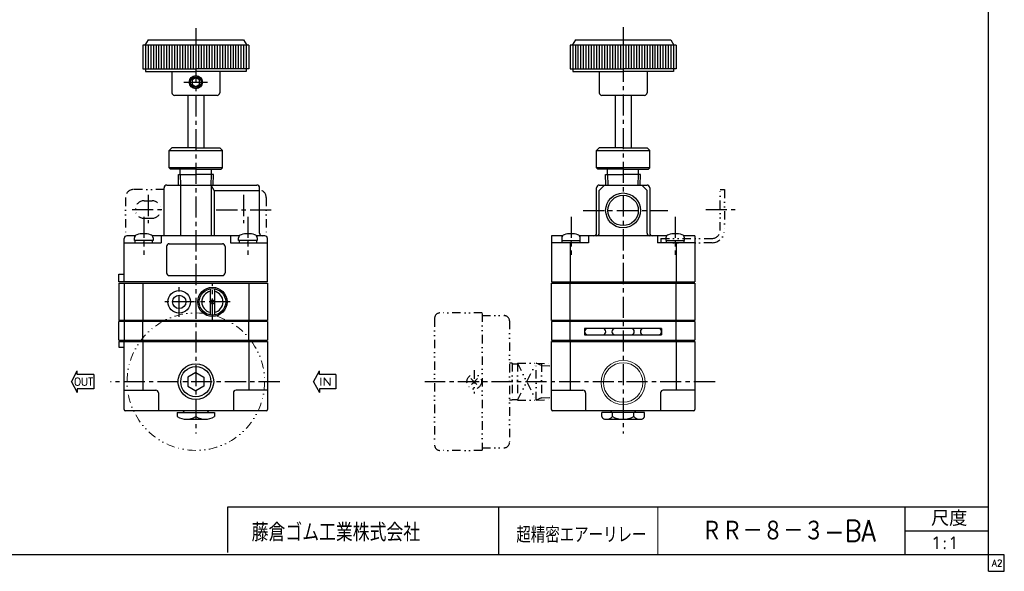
# Model space of a CAD drawing. Header units: millimetres. Extents: x -297 to 286, y -210 to 183.
# Tile 2 of 3: x -85 to 286, y -189 to 19. Entities that reach past the tile are written whole.
import ezdxf
from ezdxf.enums import TextEntityAlignment as Align

# ---------------------------------------------------------------- set-up
doc = ezdxf.new("R2010")
doc.units = ezdxf.units.MM
doc.header["$LTSCALE"] = 0.25
doc.linetypes.add('CENTER', pattern=[50.8, 31.75, -6.35, 6.35, -6.35])
doc.linetypes.add('DIVIDE', pattern=[31.75, 12.7, -6.35, 0, -6.35, 0, -6.35])
doc.layers.add('Layer0014', color=7, linetype='Continuous')
doc.layers.add('ZUWAKU', color=7, linetype='Continuous')
doc.styles.add('FdaStyle0', font='txt.shx', dxfattribs={"width": 0.8, "bigfont": 'bigfont'})

# ---------------------------------------------------------------- blocks, each defined once
blk = doc.blocks.new('DC_GROUP_RR-8-3-BA_2')
at = {"color": 4, "linetype": 'DIVIDE', "lineweight": 25}
for p, q in [((87.57, -116.06), (85.09, -118.54)), ((85.09, -116.06), (87.57, -118.54))]:
    blk.add_line(p, q, dxfattribs=at)
blk.add_circle((86.33, -117.3), 2.75, dxfattribs=at)

msp = doc.modelspace()

# ---------------------------------------------------------------- linework, layer by layer
at = {"color": 4, "linetype": 'CENTER', "lineweight": 25}
for p, q in [((-18.51, 15.94), (-18.51, -136.85)), ((142.43, 16.32), (142.43, -136.85)), ((-36.51, -46.96), (-36.51, -57.61)), ((-0.51, -46.96), (-0.51, -57.61)), ((-42.47, -52.44), (-30.2, -52.44)), ((-38.13, -55.2), (-38.13, -69.45)), ((9.84, -52.74), (-11.49, -52.74)), ((1.11, -55.2), (1.11, -69.45)), ((122.81, -55.2), (122.81, -69.45)), ((127.36, -52.79), (159.29, -52.79)), ((162.05, -55.2), (162.05, -69.45)), ((173.57, -52.44), (185.88, -52.44)), ((-12.26, -93.89), (-12.26, -80.58)), ((-24.76, -92.86), (-24.76, -81.61)), ((-19.13, -87.24), (-30.38, -87.24)), ((-5.6, -87.24), (-18.91, -87.24)), ((13.09, -117.3), (-50.65, -117.3)), ((177.05, -117.3), (67.73, -117.3))]:
    msp.add_line(p, q, dxfattribs=at)
at = {"color": 4, "linetype": 'Continuous', "lineweight": 25}
for p, q in [((-36.51, 11.55), (-37.66, 9.55)), ((-36.51, 11.55), (-0.51, 11.55)), ((-0.51, 11.55), (0.65, 9.55)), ((124.43, 11.55), (123.27, 9.55)), ((124.43, 11.55), (160.43, 11.55)), ((160.43, 11.55), (161.58, 9.55)), ((1.49, 9.55), (-38.51, 9.55)), ((-38.51, 9.55), (-38.51, 0.55)), ((-37.51, 9.55), (-37.51, 0.55)), ((-36.51, 9.55), (-36.51, 0.55)), ((-35.51, 9.55), (-35.51, 0.55)), ((-34.51, 9.55), (-34.51, 0.55)), ((-33.51, 9.55), (-33.51, 0.55)), ((-32.51, 9.55), (-32.51, 0.55)), ((-31.51, 9.55), (-31.51, 0.55)), ((-30.51, 9.55), (-30.51, 0.55)), ((-29.51, 9.55), (-29.51, 0.55)), ((-28.51, 9.55), (-28.51, 0.55)), ((-27.51, 9.55), (-27.51, 0.55)), ((-26.51, 9.55), (-26.51, 0.55)), ((-25.51, 9.55), (-25.51, 0.55)), ((-24.51, 9.55), (-24.51, 0.55)), ((-23.51, 9.55), (-23.51, 0.55)), ((-22.51, 9.55), (-22.51, 0.55)), ((-21.51, 9.55), (-21.51, 0.55)), ((-20.51, 9.55), (-20.51, 0.55)), ((-19.51, 9.55), (-19.51, 0.55)), ((-18.51, 9.55), (-18.51, 0.55)), ((-17.51, 9.55), (-17.51, 0.55)), ((-16.51, 9.55), (-16.51, 0.55)), ((-15.51, 9.55), (-15.51, 0.55)), ((-14.51, 9.55), (-14.51, 0.55)), ((-13.51, 9.55), (-13.51, 0.55)), ((-12.51, 9.55), (-12.51, 0.55)), ((-11.51, 9.55), (-11.51, 0.55)), ((-10.51, 9.55), (-10.51, 0.55)), ((-9.51, 9.55), (-9.51, 0.55)), ((-8.51, 9.55), (-8.51, 0.55)), ((-7.51, 9.55), (-7.51, 0.55)), ((-6.51, 9.55), (-6.51, 0.55)), ((-5.51, 9.55), (-5.51, 0.55)), ((-4.51, 9.55), (-4.51, 0.55)), ((-3.51, 9.55), (-3.51, 0.55)), ((-2.51, 9.55), (-2.51, 0.55)), ((-1.51, 9.55), (-1.51, 0.55)), ((-0.51, 9.55), (-0.51, 0.55)), ((0.49, 9.55), (0.49, 0.55)), ((1.49, 9.55), (1.49, 0.55)), ((162.43, 9.55), (122.43, 9.55)), ((122.43, 9.55), (122.43, 0.55)), ((123.43, 9.55), (123.43, 0.55)), ((124.43, 9.55), (124.43, 0.55)), ((125.43, 9.55), (125.43, 0.55)), ((126.43, 9.55), (126.43, 0.55)), ((127.43, 9.55), (127.43, 0.55)), ((128.43, 9.55), (128.43, 0.55)), ((129.43, 9.55), (129.43, 0.55)), ((130.43, 9.55), (130.43, 0.55)), ((131.43, 9.55), (131.43, 0.55)), ((132.43, 9.55), (132.43, 0.55)), ((133.43, 9.55), (133.43, 0.55)), ((134.43, 9.55), (134.43, 0.55)), ((135.43, 9.55), (135.43, 0.55)), ((136.43, 9.55), (136.43, 0.55)), ((137.43, 9.55), (137.43, 0.55)), ((138.43, 9.55), (138.43, 0.55)), ((139.43, 9.55), (139.43, 0.55)), ((140.43, 9.55), (140.43, 0.55)), ((141.43, 9.55), (141.43, 0.55)), ((142.43, 9.55), (142.43, 0.55)), ((143.43, 9.55), (143.43, 0.55)), ((144.43, 9.55), (144.43, 0.55)), ((145.43, 9.55), (145.43, 0.55)), ((146.43, 9.55), (146.43, 0.55)), ((147.43, 9.55), (147.43, 0.55)), ((148.43, 9.55), (148.43, 0.55)), ((149.43, 9.55), (149.43, 0.55)), ((150.43, 9.55), (150.43, 0.55)), ((151.43, 9.55), (151.43, 0.55)), ((152.43, 9.55), (152.43, 0.55)), ((153.43, 9.55), (153.43, 0.55)), ((154.43, 9.55), (154.43, 0.55)), ((155.43, 9.55), (155.43, 0.55)), ((156.43, 9.55), (156.43, 0.55)), ((157.43, 9.55), (157.43, 0.55)), ((158.43, 9.55), (158.43, 0.55)), ((159.43, 9.55), (159.43, 0.55)), ((160.43, 9.55), (160.43, 0.55)), ((161.43, 9.55), (161.43, 0.55)), ((162.43, 9.55), (162.43, 0.55)), ((-38.51, 0.55), (-18.51, 0.55)), ((-37.51, 0.55), (-37.51, -0.45)), ((1.49, 0.55), (-18.51, 0.55)), ((0.49, 0.55), (0.49, -0.45)), ((122.43, 0.55), (142.43, 0.55)), ((123.43, 0.55), (123.43, -0.45)), ((162.43, 0.55), (142.43, 0.55)), ((161.43, 0.55), (161.43, -0.45)), ((-37.51, -0.45), (-18.51, -0.45)), ((-27.51, -0.45), (-27.51, -8.45)), ((-18.51, -2.8), (-19.94, -3.62)), ((-19.94, -3.62), (-19.94, -5.27)), ((0.49, -0.45), (-18.51, -0.45)), ((-17.08, -3.62), (-18.51, -2.8)), ((-17.08, -5.27), (-17.08, -3.62)), ((-9.51, -0.45), (-9.51, -8.45)), ((123.43, -0.45), (142.43, -0.45)), ((133.43, -0.45), (133.43, -8.45)), ((161.43, -0.45), (142.43, -0.45)), ((151.43, -0.45), (151.43, -8.45)), ((-22.98, -4.45), (-14.17, -4.45)), ((-19.94, -5.27), (-18.51, -6.1)), ((-18.51, -6.1), (-17.08, -5.27)), ((-10.51, -9.45), (-26.51, -9.45)), ((-21.51, -9.45), (-21.51, -29.21)), ((-15.51, -9.45), (-15.51, -29.21)), ((150.43, -9.45), (134.43, -9.45)), ((139.43, -9.45), (139.43, -29.21)), ((145.43, -9.45), (145.43, -29.21)), ((-27.51, -29.21), (-28.51, -30.21)), ((-18.51, -29.21), (-27.51, -29.21)), ((-18.51, -29.21), (-9.51, -29.21)), ((-9.51, -29.21), (-8.51, -30.21)), ((133.43, -29.21), (132.43, -30.21)), ((142.43, -29.21), (133.43, -29.21)), ((142.43, -29.21), (151.43, -29.21)), ((151.43, -29.21), (152.43, -30.21)), ((-28.51, -36.71), (-28.51, -30.21)), ((-28.51, -30.21), (-8.51, -30.21)), ((-8.51, -36.71), (-8.51, -30.21)), ((132.43, -36.71), (132.43, -30.21)), ((132.43, -30.21), (152.43, -30.21)), ((152.43, -36.71), (152.43, -30.21)), ((-28.01, -37.21), (-28.51, -36.71)), ((-8.51, -36.71), (-28.51, -36.71)), ((-9.01, -37.21), (-8.51, -36.71)), ((132.93, -37.21), (132.43, -36.71)), ((152.43, -36.71), (132.43, -36.71)), ((151.93, -37.21), (152.43, -36.71)), ((-18.51, -37.21), (-28.01, -37.21)), ((-25.1, -39.21), (-18.51, -39.21)), ((-24.98, -43.16), (-25.1, -39.21)), ((-24.35, -39.21), (-24.35, -37.21)), ((-24.35, -39.21), (-24.23, -43.24)), ((-18.51, -37.21), (-9.01, -37.21)), ((-11.91, -39.21), (-18.51, -39.21)), ((-12.78, -43.24), (-12.66, -39.21)), ((-12.66, -39.21), (-12.66, -37.21)), ((-12.04, -43.24), (-11.91, -39.21)), ((142.43, -37.21), (132.93, -37.21)), ((135.83, -39.21), (142.43, -39.21)), ((135.96, -43.16), (135.83, -39.21)), ((136.58, -39.21), (136.58, -37.21)), ((136.58, -39.21), (136.71, -43.24)), ((142.43, -37.21), (151.93, -37.21)), ((149.03, -39.21), (142.43, -39.21)), ((148.15, -43.24), (148.28, -39.21)), ((148.28, -39.21), (148.28, -37.21)), ((148.9, -43.24), (149.03, -39.21)), ((-30.46, -62.34), (-30.46, -44.24)), ((-29.46, -43.24), (4.49, -43.24)), ((-24.28, -43.24), (-24.28, -62.34)), ((-12.73, -43.24), (-12.73, -62.34)), ((-11.58, -45.24), (-12.73, -43.24)), ((5.49, -61.34), (5.49, -44.24)), ((132.43, -61.34), (132.43, -44.24)), ((133.43, -45.24), (135.43, -43.24)), ((133.43, -43.24), (151.43, -43.24)), ((151.43, -45.24), (149.43, -43.24)), ((152.43, -44.24), (152.43, -61.34)), ((-11.58, -45.24), (5.49, -45.24)), ((-11.58, -45.24), (-11.58, -62.34)), ((133.43, -61.34), (133.43, -45.24)), ((151.43, -61.34), (151.43, -45.24)), ((-41.33, -62.34), (-44.51, -62.34)), ((-2.09, -62.34), (-34.92, -62.34)), ((-31.51, -62.34), (-31.51, -64.94)), ((-5.51, -62.34), (-5.51, -64.94)), ((7.49, -62.34), (4.32, -62.34)), ((119.6, -62.34), (115.43, -62.34)), ((115.43, -62.34), (115.43, -79.74)), ((158.84, -62.34), (126.02, -62.34)), ((129.43, -62.34), (129.43, -64.94)), ((155.43, -62.34), (155.43, -64.94)), ((169.43, -62.34), (165.26, -62.34)), ((169.43, -62.34), (169.43, -79.74)), ((-45.51, -79.74), (-45.51, -63.34)), ((-45.51, -64.94), (-31.51, -64.94)), ((-41.63, -64.14), (-41.63, -63.16)), ((-34.63, -64.14), (-41.63, -64.14)), ((-41.43, -64.14), (-41.43, -64.94)), ((-38.02, -64.14), (-38.23, -64.94)), ((-34.83, -64.94), (-34.83, -64.14)), ((-34.63, -63.16), (-34.63, -64.14)), ((-29.51, -66.34), (-29.51, -76.34)), ((-28.51, -65.34), (-8.51, -65.34)), ((-7.51, -66.34), (-7.51, -76.34)), ((-5.51, -64.94), (8.49, -64.94)), ((-2.39, -64.14), (-2.39, -63.16)), ((4.61, -64.14), (-2.39, -64.14)), ((-2.19, -64.14), (-2.19, -64.94)), ((1.22, -64.14), (1.01, -64.94)), ((4.41, -64.94), (4.41, -64.14)), ((4.61, -63.16), (4.61, -64.14)), ((8.49, -79.74), (8.49, -63.34)), ((129.43, -64.94), (115.43, -64.94)), ((119.31, -63.16), (119.31, -64.14)), ((119.31, -64.14), (126.31, -64.14)), ((119.51, -64.94), (119.51, -64.14)), ((122.43, -64.94), (122.43, -79.74)), ((122.7, -64.14), (122.92, -64.94)), ((126.11, -64.14), (126.11, -64.94)), ((126.31, -64.14), (126.31, -63.16)), ((169.43, -64.94), (155.43, -64.94)), ((158.55, -63.16), (158.55, -64.14)), ((158.55, -64.14), (165.55, -64.14)), ((158.75, -64.94), (158.75, -64.14)), ((161.94, -64.14), (162.16, -64.94)), ((162.43, -64.94), (162.43, -79.74)), ((165.35, -64.14), (165.35, -64.94)), ((165.55, -64.14), (165.55, -63.16)), ((-47.52, -76.74), (-45.51, -76.74)), ((-47.52, -79.74), (-47.52, -76.74)), ((-28.51, -77.34), (-8.51, -77.34)), ((8.49, -79.74), (-47.52, -79.74)), ((-47.52, -80.24), (8.49, -80.24)), ((-47.52, -80.24), (-47.52, -94.24)), ((-45.51, -80.24), (-45.51, -94.24)), ((-38.51, -80.24), (-38.51, -94.24)), ((1.49, -80.24), (1.49, -94.24)), ((8.49, -80.24), (8.49, -94.24)), ((115.43, -79.74), (169.43, -79.74)), ((115.43, -94.24), (115.43, -80.24)), ((115.43, -80.24), (169.43, -80.24)), ((122.43, -94.24), (122.43, -80.24)), ((162.43, -94.24), (162.43, -80.24)), ((169.43, -80.24), (169.43, -94.24)), ((-13.01, -92.18), (-13.01, -82.3)), ((-11.51, -82.3), (-11.51, -92.18)), ((8.49, -94.24), (-47.52, -94.24)), ((8.49, -94.62), (-47.52, -94.62)), ((-47.52, -101.72), (-47.52, -94.62)), ((-45.51, -94.62), (-45.51, -101.72)), ((-38.51, -101.72), (-38.51, -94.62)), ((1.49, -101.72), (1.49, -94.62)), ((8.49, -94.62), (8.49, -101.72)), ((169.43, -94.24), (115.43, -94.24)), ((115.43, -94.62), (115.43, -101.72)), ((169.43, -94.62), (115.43, -94.62)), ((115.93, -94.24), (115.93, -94.62)), ((122.43, -101.72), (122.43, -94.62)), ((162.43, -101.72), (162.43, -94.62)), ((168.93, -94.24), (168.93, -94.62)), ((169.43, -94.62), (169.43, -101.72)), ((127.93, -97.32), (127.93, -99.62)), ((156.93, -97.32), (127.93, -97.32)), ((127.93, -99.62), (156.93, -99.62)), ((156.93, -97.32), (156.93, -99.62)), ((-47.52, -101.72), (8.49, -101.72)), ((-47.52, -102.1), (8.49, -102.1)), ((-47.52, -102.1), (-47.52, -104.33)), ((-45.51, -127.8), (-45.51, -102.1)), ((-45.01, -101.72), (-45.01, -102.1)), ((-38.51, -102.1), (-38.51, -120.5)), ((1.49, -102.1), (1.49, -120.5)), ((8.49, -102.1), (8.49, -127.8)), ((115.43, -101.72), (169.43, -101.72)), ((115.43, -127.8), (115.43, -102.1)), ((115.43, -102.1), (169.43, -102.1)), ((115.93, -101.72), (115.93, -102.1)), ((122.43, -102.1), (122.43, -120.5)), ((162.43, -102.1), (162.43, -120.5)), ((168.93, -101.72), (168.93, -102.1)), ((169.43, -102.1), (169.43, -127.8)), ((-47.52, -104.33), (-45.51, -104.33)), ((-65.37, -117.3), (-63.2, -113.24)), ((-63.2, -114.64), (-63.2, -113.24)), ((-56.99, -114.64), (-63.2, -114.64)), ((-56.99, -114.64), (-56.99, -119.95)), ((-18.51, -113.83), (-21.51, -115.57)), ((-18.51, -113.83), (-15.51, -115.57)), ((25.87, -117.3), (28.04, -113.24)), ((28.04, -114.64), (28.04, -113.24)), ((34.25, -114.64), (28.04, -114.64)), ((34.25, -114.64), (34.25, -119.95)), ((-65.37, -117.3), (-63.2, -121.36)), ((-21.51, -115.57), (-21.51, -119.03)), ((-15.51, -115.57), (-15.51, -119.03)), ((25.87, -117.3), (28.04, -121.36)), ((-56.99, -119.95), (-63.2, -119.95)), ((-63.2, -119.95), (-63.2, -121.36)), ((-45.51, -120.5), (-33.63, -120.5)), ((-32.63, -121.5), (-32.63, -128.3)), ((-21.51, -119.03), (-18.51, -120.76)), ((-15.51, -119.03), (-18.51, -120.76)), ((-4.38, -121.5), (-4.38, -128.3)), ((8.49, -120.5), (-3.38, -120.5)), ((34.25, -119.95), (28.04, -119.95)), ((28.04, -119.95), (28.04, -121.36)), ((115.43, -120.5), (127.31, -120.5)), ((128.31, -121.5), (128.31, -128.3)), ((156.55, -121.5), (156.55, -128.3)), ((169.43, -120.5), (157.55, -120.5)), ((7.99, -128.3), (-45.01, -128.3)), ((-25.51, -128.95), (-11.51, -128.95)), ((-25.51, -128.95), (-25.51, -130.45)), ((-23.41, -128.95), (-22.76, -128.3)), ((-18.51, -128.95), (-18.51, -130.45)), ((-13.61, -128.95), (-14.26, -128.3)), ((-11.51, -128.95), (-11.51, -130.45)), ((168.93, -128.3), (115.93, -128.3)), ((150.51, -128.95), (134.35, -128.95)), ((134.35, -130.45), (134.35, -128.95)), ((137.53, -128.95), (138.18, -128.3)), ((138.39, -130.45), (138.39, -128.95)), ((146.47, -130.45), (146.47, -128.95)), ((147.33, -128.95), (146.68, -128.3)), ((150.51, -130.45), (150.51, -128.95)), ((-22.01, -131.45), (-15.01, -131.45)), ((135.43, -131.45), (149.43, -131.45)), ((-6.5, -181.7), (-6.5, -164.5)), ((-6.5, -164.5), (280, -164.5)), ((95.5, -164.5), (95.5, -182.5)), ((248.7, -182.5), (248.7, -164.5)), ((248.7, -173.5), (280, -173.5))]:
    msp.add_line(p, q, dxfattribs=at)
at = {"color": 4, "linetype": 'DIVIDE', "lineweight": 25}
for p, q in [((-45.01, -47.94), (-45.01, -62.47)), ((-30.46, -44.94), (-42.01, -44.94)), ((7.99, -47.94), (7.99, -62.47)), ((178.95, -60.34), (178.95, -44.94)), ((178.95, -44.94), (180.55, -44.94)), ((180.55, -44.94), (180.55, -60.34)), ((-38.01, -49.14), (-35.01, -49.14)), ((-38.01, -55.74), (-35.01, -55.74)), ((156.67, -63.34), (175.95, -63.34)), ((156.67, -63.34), (156.67, -64.94)), ((175.95, -64.94), (156.67, -64.94)), ((89.33, -91.4), (73.53, -91.4)), ((89.33, -91.55), (89.33, -143.05)), ((89.33, -92.4), (97.63, -92.4)), ((71.43, -93.4), (71.43, -141.2)), ((99.63, -94.4), (99.63, -140.2)), ((100.63, -110.3), (99.63, -110.3)), ((100.63, -110.3), (100.63, -124.3)), ((100.63, -110.6), (102.78, -110.6)), ((102.63, -110.3), (102.63, -124.3)), ((102.63, -110.3), (109.63, -110.3)), ((102.63, -110.3), (109.63, -124.3)), ((102.63, -124.3), (109.63, -110.3)), ((109.63, -124.3), (109.63, -110.3)), ((111.69, -111.22), (109.63, -110.3)), ((109.63, -110.3), (115.43, -110.48)), ((111.69, -110.36), (111.69, -124.24)), ((111.69, -111.22), (115.43, -111.33)), ((86.33, -113.02), (86.33, -121.75)), ((100.63, -124.3), (99.63, -124.3)), ((100.63, -124), (102.78, -124)), ((102.63, -124.3), (109.63, -124.3)), ((111.69, -123.38), (109.63, -124.3)), ((109.63, -124.3), (115.43, -124.12)), ((111.69, -123.38), (115.43, -123.27)), ((89.33, -143.2), (73.53, -143.2)), ((89.33, -142.2), (97.63, -142.2))]:
    msp.add_line(p, q, dxfattribs=at)
at = {"color": 4, "linetype": 'Continuous', "lineweight": 13}
msp.add_line((155.5, -164.5), (155.5, -182.5), dxfattribs=at)
at = {"color": 4, "linetype": 'Continuous', "lineweight": 25}
for centre, radius in [((-18.51, -4.45), 2.5), ((-18.51, -4.45), 2), ((142.43, -52.79), 6.58), ((142.43, -52.79), 5.72), ((-24.76, -87.24), 4.25), ((-24.76, -87.24), 2.5), ((-12.26, -87.24), 5.5), ((-12.26, -87.24), 5), ((-12.26, -87.24), 0.75), ((-18.51, -117.3), 6.72), ((-18.51, -117.3), 5.69)]:
    msp.add_circle(centre, radius, dxfattribs=at)
at = {"color": 4, "linetype": 'DIVIDE', "lineweight": 13}
msp.add_circle((-18.51, -117.3), 25.9, dxfattribs=at)
at = {"color": 4, "linetype": 'Continuous', "lineweight": 13}
for radius in [8.33, 7.44]:
    msp.add_circle((142.43, -117.61), radius, dxfattribs=at)
at = {"color": 4, "linetype": 'Continuous', "lineweight": 25}
for centre, radius, start, end in [((-26.51, -8.45), 1, 180, 270), ((-10.51, -8.45), 1, 270, 360), ((134.43, -8.45), 1, 180, 270), ((150.43, -8.45), 1, 270, 360), ((-29.46, -44.24), 1, 90, 180), ((4.49, -44.24), 1, 360, 90), ((133.43, -44.24), 1, 90, 180), ((151.43, -44.24), 1, 360, 90), ((-44.51, -63.34), 1, 90, 180), ((-40.33, -63.16), 1.3, 106.6015, 180), ((-38.13, -70.54), 9, 73.3985, 106.6015), ((-35.93, -63.16), 1.3, 360, 73.3985), ((-1.09, -63.16), 1.3, 106.6015, 180), ((1.11, -70.54), 9, 73.3985, 106.6015), ((3.31, -63.16), 1.3, 360, 73.3985), ((6.49, -61.34), 1, 180, 270), ((7.49, -63.34), 1, 360, 90), ((120.61, -63.16), 1.3, 106.6015, 180), ((122.81, -70.54), 9, 73.3985, 106.6015), ((125.01, -63.16), 1.3, 0, 73.3985), ((131.43, -61.34), 1, 270, 360), ((132.43, -61.34), 1, 270, 360), ((152.43, -61.34), 1, 180, 270), ((153.43, -61.34), 1, 180, 270), ((159.85, -63.16), 1.3, 106.6015, 180), ((162.05, -70.54), 9, 73.3985, 106.6015), ((164.25, -63.16), 1.3, 0, 73.3985), ((-28.51, -66.34), 1, 90, 180), ((-8.51, -66.34), 1, 0, 90), ((-28.51, -76.34), 1, 180, 270), ((-8.51, -76.34), 1, 270, 0), ((-12.26, -87.24), 4, 100.8069, 259.1931), ((-12.26, -87.24), 4, 280.8069, 79.1931), ((129.08, -98.47), 1.15, 90, 270), ((134.78, -98.47), 1.15, 270, 90), ((139.38, -98.47), 1.15, 90, 270), ((145.48, -98.47), 1.15, 270, 90), ((150.08, -98.47), 1.15, 90, 270), ((155.78, -98.47), 1.15, 270, 90), ((-33.63, -121.5), 1, 0, 90), ((-3.38, -121.5), 1, 90, 180), ((127.31, -121.5), 1, 0, 90), ((157.55, -121.5), 1, 90, 180), ((-45.01, -127.8), 0.5, 180, 270), ((7.99, -127.8), 0.5, 270, 360), ((115.93, -127.8), 0.5, 180, 270), ((168.93, -127.8), 0.5, 270, 360), ((-22.01, -124.82), 6.62, 238.1092, 301.8908), ((-15.01, -124.82), 6.62, 238.1092, 301.8908), ((136.51, -129.19), 2.5, 210.1623, 244.3963), ((136.21, -128.59), 2.87, 270, 319.4754), ((142.43, -122.78), 8.67, 242.2042, 297.7958), ((148.65, -128.59), 2.87, 220.5246, 270), ((148.35, -129.19), 2.5, 295.6037, 329.8377)]:
    msp.add_arc(centre, radius, start, end, dxfattribs=at)
at = {"color": 4, "linetype": 'DIVIDE', "lineweight": 25}
for centre, radius, start, end in [((-42.01, -47.94), 3, 90, 180), ((4.99, -47.94), 3, 360, 80.4059), ((-38.01, -52.44), 3.3, 90, 270), ((-35.01, -52.44), 3.3, 270, 90), ((175.95, -60.34), 3, 270, 0), ((175.95, -60.34), 4.6, 270, 0), ((73.43, -93.4), 2, 90, 180), ((97.63, -94.4), 2, 0, 90), ((97.63, -140.2), 2, 270, 0), ((73.43, -141.2), 2, 180, 270)]:
    msp.add_arc(centre, radius, start, end, dxfattribs=at)
at = {"layer": 'ZUWAKU', "color": 5, "linetype": 'Continuous', "lineweight": 25}
for p, q in [((280, -182.5), (280, 182.5)), ((286, -182.5), (-286, -182.5)), ((280, -188.75), (280, -182.5)), ((286, -188.75), (286, -182.5)), ((280, -188.75), (286, -188.75))]:
    msp.add_line(p, q, dxfattribs=at)

# ---------------------------------------------------------------- block references
at = {"linetype": 'Continuous'}
msp.add_blockref('DC_GROUP_RR-8-3-BA_2', (0, 0), dxfattribs=at)

# ---------------------------------------------------------------- texts
at = {"color": 4, "style": 'FdaStyle0'}
for s, height, width, p, p2 in [('OUT', 3, 0.8, (-64.38, -118.8), (-57.18, -118.8)), ('IN', 3, 0.8, (27.95, -118.8), (32.75, -118.8)), ('尺度', 5.7, 0.995614, (258.42, -171.67), (272.04, -171.67)), ('藤倉ゴム工業株式会社', 6.75, 0.783333, (2.52, -177.49), (65.97, -177.49)), ('超精密エアーリレー', 6, 0.755952, (102.22, -178), (151.2, -178)), ('1:1', 4.5, 0.8, (258.15, -180.25), (268.95, -180.25))]:
    msp.add_text(s, height=height, dxfattribs=dict(at, width=width)).set_placement(p, p2, align=Align.FIT)
at = {"layer": 'Layer0014', "color": 4, "style": 'FdaStyle0', "width": 0.740406}
msp.add_text('ＲＲ－８－３-BA', height=8, dxfattribs=at).set_placement((171.97, -177.5), (237.57, -177.5), align=Align.FIT)
at = {"layer": 'ZUWAKU', "color": 7, "style": 'FdaStyle0', "width": 0.8}
msp.add_text('A2', height=2.5, dxfattribs=at).set_placement((281.31, -186.88), (285.31, -186.88), align=Align.FIT)

doc.saveas('drawing.dxf')
